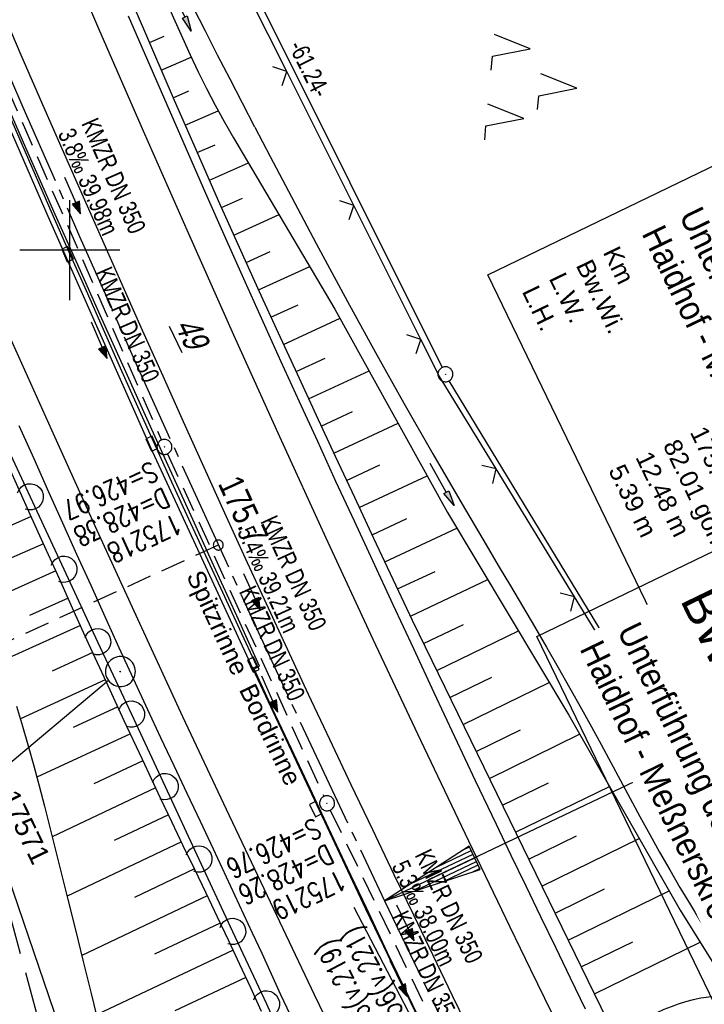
# Model space of a CAD drawing. Extents: x 508513 to 509174, y 450079 to 451036.
# Tile 38 of 51: x 508695 to 508764, y 450724 to 450823. Entities that reach past the tile are written whole.
import ezdxf
from ezdxf import colors
from ezdxf.entities.mleader import LeaderData, LeaderLine
from ezdxf.math import Vec2, Vec3

# ---------------------------------------------------------------- set-up
doc = ezdxf.new("R2010")
doc.units = 0
doc.header["$LTSCALE"] = 10
doc.header["$MEASUREMENT"] = 0
for name, pattern in [('ACAD_ISO16W100', [73, 15, -6.5, 15, -6.5, 15, -7, 1, -7]), ('ACHSE', [5.5, 4, -0.5, 0.5, -0.5]), ('AUSGEZOGEN', [0]), ('LT00', [0]), ('LT17', [0.15, 0.1, -0.05]), ('STRICHLINIE2', [0.375, 0.25, -0.125])]:
    doc.linetypes.add(name, pattern=pattern)
doc.layers.get('0').update_dxf_attribs({"linetype": 'LT00'})
for name, color, linetype in [('--EK_BW_TEXT_A', 20, 'LT00'), ('--EK_FBR', 250, 'LT00'), ('--EK_Halt-Pfeil', 4, 'LT00'), ('--EK_Haltung', 7, 'STRICHLINIE2'), ('--EK_Haltung-Text', 140, 'LT00'), ('--EK_Schacht-Text', 5, 'LT00'), ('--EK_ST-93-1', 30, 'LT17'), ('--EL_DFK_AB_L', 21, 'LT00'), ('--EL_DFK_AB_P', 7, 'LT00'), ('--EL_Halt-Pfeil', 4, 'LT00'), ('--EL_Haltung', 182, 'STRICHLINIE2'), ('--EL_Haltung-Text', 182, 'LT00'), ('-AX-093', 35, 'ACHSE'), ('-EL-93-1', 250, 'LT00'), ('-ST-93-1', 250, 'LT00'), ('ABSTAND', 8, 'LT00'), ('BAB-KABEL', 220, 'ACAD_ISO16W100'), ('BW_TEXT_A', 20, 'AUSGEZOGEN'), ('DFK_AB_FLNR', 7, 'Continuous'), ('DFK_AB_L', 21, 'LT00'), ('DFK_AB_P', 7, 'LT00'), ('DFK_NUTZUNG', 250, 'LT00'), ('FESTPKT_TEXT_A', 211, 'LT00'), ('PFEIL', 140, 'AUSGEZOGEN'), ('RINNE_TEXT', 11, 'Continuous'), ('V122_AFBR_BAB', 250, 'LT00'), ('V122_BOESCH', 250, 'LT00'), ('V122_BOSCHUNG', 250, 'LT00'), ('V122_GRABEN', 250, 'LT00'), ('V122_H_BORD', 8, 'LT00'), ('V122_KA_PRUF', 182, 'LT00'), ('V122_LAERM', 11, 'LT00'), ('V122_LD_MARK', 250, 'LT00'), ('V122_PKT_AU', 211, 'LT00'), ('V122_RASTER', 250, 'LT00'), ('V122_RAUHGE', 250, 'LT00'), ('V122_RINNE', 182, 'LT00'), ('V122_SINKK', 182, 'LT00'), ('V122_ZAUN', 40, 'LT00')]:
    doc.layers.add(name, color=color, linetype=linetype)
doc.styles.add('Arial', font='ARIAL.TTF')
doc.styles.add('Beschrift', font='ARIAL.TTF')
doc.styles.add('Haltungsbeschriftung', font='ARIAL.TTF', dxfattribs={"width": 0.75})
doc.styles.add('schachtbeschriftung', font='romans.shx', dxfattribs={"width": 0.75, "height": 2})
doc.styles.get("Standard").update_dxf_attribs({"font": 'ARIAL.TTF'})

# ---------------------------------------------------------------- blocks, each defined once
blk = doc.blocks.new('SYMB7221')
at = {"color": 0, "linetype": 'ByBlock'}
for p, q in [((0, 0.435), (-0.11, 0.065)), ((0.11, 0.065), (0, 0.435)), ((0.25, 0.065), (0.11, 0.065)), ((-0.35, -0.065), (-0.46, -0.435)), ((0.35, -0.065), (0.24, -0.435))]:
    blk.add_line(p, q, dxfattribs=at)
for points in [[(-0.1, -0.435), (-0.24, -0.435), (-0.35, -0.065)], [(0.6, -0.435), (0.46, -0.435), (0.35, -0.065)]]:
    blk.add_lwpolyline(points, dxfattribs=at)
blk = doc.blocks.new('SYMB0003')
at = {"color": 0, "linetype": 'ByBlock'}
for p, q in [((-0.015712, 0), (0.010166, 0.012015)), ((0, -0.021257), (-0.015712, 0)), ((0.010166, 0.012015), (0, -0.021257))]:
    blk.add_line(p, q, dxfattribs=at)
for points in [[(-0.031395, 0.499013), (-0.093691, 0.491144), (-0.154509, 0.475528), (-0.21289, 0.452414), (-0.267913, 0.422164), (-0.318712, 0.385257), (-0.364484, 0.342274), (-0.404509, 0.293893), (-0.438154, 0.240877), (-0.464888, 0.184062), (-0.484292, 0.124345), (-0.496058, 0.062667), (-0.5, 0)], [(0.5, 0), (0.496057, 0.062667), (0.484292, 0.124345), (0.464888, 0.184062), (0.438153, 0.240877), (0.404509, 0.293893), (0.364484, 0.342274), (0.318712, 0.385257), (0.267913, 0.422164), (0.21289, 0.452414), (0.154509, 0.475528), (0.093691, 0.491144), (0.031395, 0.499013), (-0.031395, 0.499013)], [(-0.5, 0), (-0.496058, -0.062667), (-0.484292, -0.124345), (-0.464888, -0.184062), (-0.438154, -0.240877), (-0.404509, -0.293893), (-0.364485, -0.342274), (-0.318712, -0.385257), (-0.267914, -0.422164), (-0.21289, -0.452414), (-0.154509, -0.475529), (-0.093691, -0.491144), (-0.031395, -0.499014), (0.031395, -0.499014)], [(0.031395, -0.499014), (0.093691, -0.491144), (0.154509, -0.475529), (0.21289, -0.452414), (0.267914, -0.422164), (0.318712, -0.385257), (0.364485, -0.342274), (0.404509, -0.293893), (0.438154, -0.240877), (0.464889, -0.184062), (0.484292, -0.124345), (0.496058, -0.062667), (0.5, 0)]]:
    blk.add_lwpolyline(points, dxfattribs=at)
blk = doc.blocks.new('SYMB18')
at = {"color": 0, "linetype": 'ByBlock'}
for p, q in [((1, 0.13), (0, 0)), ((0.923077, 0.12), (1, 0.12)), ((0.000669, 0), (1, 0)), ((0.307692, 0.04), (1, 0.04)), ((0.615385, 0.08), (1, 0.08)), ((0.307692, -0.04), (1, -0.04)), ((0.615385, -0.08), (1, -0.08)), ((0.923077, -0.12), (1, -0.12))]:
    blk.add_line(p, q, dxfattribs=at)
at = {"color": 0, "linetype": 'ByBlock', "flags": 128}
blk.add_lwpolyline([(0, 0), (1, -0.13), (1, 0.13)], dxfattribs=at)
blk = doc.blocks.new('SYMB2')
at = {"color": 0, "linetype": 'ByBlock', "flags": 128}
for points in [[(-0.031395, 0.499013), (-0.093691, 0.491144), (-0.154509, 0.475528), (-0.21289, 0.452414), (-0.267913, 0.422164), (-0.318712, 0.385257), (-0.364484, 0.342274), (-0.404509, 0.293893), (-0.438154, 0.240877), (-0.464888, 0.184062), (-0.484292, 0.124345), (-0.496058, 0.062667), (-0.5, 0)], [(-0.5, 0), (-0.496058, -0.062667), (-0.484292, -0.124345), (-0.464888, -0.184062), (-0.438154, -0.240877), (-0.404509, -0.293893), (-0.364485, -0.342274), (-0.318712, -0.385257), (-0.267914, -0.422164), (-0.21289, -0.452414), (-0.154509, -0.475529), (-0.093691, -0.491144), (-0.031395, -0.499014), (0.031395, -0.499014)], [(0.5, 0), (0.496057, 0.062667), (0.484292, 0.124345), (0.464888, 0.184062), (0.438153, 0.240877), (0.404509, 0.293893), (0.364484, 0.342274), (0.318712, 0.385257), (0.267913, 0.422164), (0.21289, 0.452414), (0.154509, 0.475528), (0.093691, 0.491144), (0.031395, 0.499013), (-0.031395, 0.499013)], [(0.031395, -0.499014), (0.093691, -0.491144), (0.154509, -0.475529), (0.21289, -0.452414), (0.267914, -0.422164), (0.318712, -0.385257), (0.364485, -0.342274), (0.404509, -0.293893), (0.438154, -0.240877), (0.464889, -0.184062), (0.484292, -0.124345), (0.496058, -0.062667), (0.5, 0)]]:
    blk.add_lwpolyline(points, dxfattribs=at)
blk = doc.blocks.new('SYMB0024')
at = {"color": 0, "linetype": 'ByBlock'}
for p, q in [((-0.5, 0.5), (0, 0)), ((0, 0), (0.5, 0.5))]:
    blk.add_line(p, q, dxfattribs=at)
blk = doc.blocks.new('SYMB7122')
at = {"color": 0, "linetype": 'ByBlock'}
for points in [[(-0.109975, -0.002365), (-0.106745, 0.026562), (-0.096041, 0.053629), (-0.078613, 0.076941), (-0.055681, 0.094866), (-0.028851, 0.106149), (0, 0.11)], [(0, 0.11), (0.028851, 0.106149), (0.055681, 0.094866), (0.078613, 0.076941), (0.096041, 0.053629), (0.106745, 0.026562), (0.109975, -0.002365)], [(-0.075234, -0.080249), (-0.093647, -0.057708), (-0.105504, -0.031126), (-0.109975, -0.002365)], [(0.109975, -0.002365), (0.105504, -0.031126), (0.093647, -0.057708), (0.075234, -0.080249)]]:
    blk.add_lwpolyline(points, dxfattribs=at)
blk = doc.blocks.new('Pfreil3')
at = {"layer": 'PFEIL'}
blk.add_hatch(color=256, dxfattribs=at).paths.add_polyline_path([(-1.549, 0.273), (-1.549, -0.273), (0, 0)])
for p, q in [((-1.549, 0), (-4.831, 0)), ((-1.549, -0.273), (-1.549, 0.273)), ((-1.549, 0.273), (0, 0)), ((0, 0), (-1.549, -0.273))]:
    blk.add_line(p, q, dxfattribs=at)
blk = doc.blocks.new('SYMB0652')
at = {"color": 0, "linetype": 'ByBlock'}
blk.add_lwpolyline([(-0.15, -0.075), (0.15, -0.075), (0.15, 0.075), (-0.15, 0.075), (-0.15, -0.075)], dxfattribs=at)
blk = doc.blocks.new('_None')
blk = doc.blocks.new('SYMB0070')
at = {"color": 0, "linetype": 'ByBlock'}
for p, q in [((-0.5, 0), (0.2, 0)), ((0.5, 0), (0.2, 0.1)), ((0.2, 0.1), (0.2, 0)), ((0.468, 0), (0.21, 0.086)), ((0.21, 0.086), (0.21, -0.086)), ((0.21, -0.086), (0.468, 0)), ((0.22, -0.072), (0.437, 0)), ((0.23, -0.058), (0.405, 0)), ((0.24, -0.045), (0.374, 0)), ((0.342, 0), (0.25, 0.031)), ((0.25, 0.031), (0.25, -0.031)), ((0.25, -0.031), (0.342, 0)), ((0.26, -0.017), (0.31, 0)), ((0.27, -0.003), (0.279, 0))]:
    blk.add_line(p, q, dxfattribs=at)
for points in [[(0.2, 0), (0.2, -0.1), (0.5, 0)], [(0.437, 0), (0.22, 0.072), (0.22, -0.072)], [(0.405, 0), (0.23, 0.058), (0.23, -0.058)], [(0.374, 0), (0.24, 0.045), (0.24, -0.045)], [(0.31, 0), (0.26, 0.017), (0.26, -0.017)], [(0.279, 0), (0.27, 0.003), (0.27, -0.003)]]:
    blk.add_lwpolyline(points, dxfattribs=at)

msp = doc.modelspace()

# ---------------------------------------------------------------- linework, layer by layer
at = {"layer": '--EK_FBR', "color": 2}
for points in [[(508740.255, 450721.315), (508738.307, 450725.351), (508736.361, 450729.387), (508734.418, 450733.425), (508732.478, 450737.465), (508730.321, 450741.972), (508728.171, 450746.483), (508726.03, 450750.998), (508723.9, 450755.517), (508721.781, 450760.043), (508719.677, 450764.575), (508717.583, 450769.124), (508715.502, 450773.679), (508713.434, 450778.239), (508711.375, 450782.805), (508709.326, 450787.374), (508707.283, 450791.946), (508704.832, 450797.451), (508702.391, 450802.961), (508699.959, 450808.475), (508697.539, 450813.994), (508695.132, 450819.518), (508692.857, 450824.775)], [(508718.284, 450758.137), (508729.606, 450734.042), (508740.331, 450711.752), (508749.343, 450693.535), (508756.273, 450679.64), (508762.562, 450667.217), (508769.527, 450653.615), (508781.039, 450631.395), (508792.396, 450609.794), (508804.236, 450587.424), (508815.966, 450565.428)]]:
    msp.add_lwpolyline(points, dxfattribs=at)
at = {"layer": '--EK_FBR'}
for points in [[(508751.617, 450724.025), (508750.127, 450727.101), (508748.637, 450730.178), (508747.148, 450733.254), (508745.662, 450736.333), (508744.18, 450739.412), (508742.703, 450742.495), (508740.615, 450746.881), (508738.539, 450751.273), (508736.473, 450755.669), (508734.416, 450760.07), (508732.366, 450764.474), (508730.321, 450768.88), (508728.478, 450772.862), (508726.638, 450776.845), (508724.804, 450780.831), (508722.978, 450784.82), (508721.159, 450788.813), (508719.349, 450792.81), (508717.55, 450796.812), (508715.578, 450801.235), (508713.619, 450805.663), (508711.671, 450810.096), (508709.734, 450814.534), (508707.805, 450818.976), (508705.883, 450823.421)], [(508722.069, 450723.397), (508721.124, 450725.455), (508720.181, 450727.513), (508719.239, 450729.571), (508718.293, 450731.628), (508716.995, 450734.428), (508715.689, 450737.224), (508714.376, 450740.017), (508713.061, 450742.808), (508711.744, 450745.598), (508710.429, 450748.389), (508709.118, 450751.181), (508707.814, 450753.977), (508706.377, 450757.082), (508704.95, 450760.191), (508703.53, 450763.304), (508702.117, 450766.42), (508700.708, 450769.539), (508699.303, 450772.659), (508697.899, 450775.779), (508696.41, 450779.09), (508694.922, 450782.401)]]:
    msp.add_lwpolyline(points, dxfattribs=at)
at = {"layer": '--EK_Haltung'}
for p, q in [((508693.73, 450816.235), (508709.167, 450780.986)), ((508709.779, 450779.616), (508725.433, 450745.303)), ((508726.071, 450743.945), (508741.928, 450711.069))]:
    msp.add_line(p, q, dxfattribs=at)
at = {"layer": '--EK_Schacht-Text', "flags": 128}
msp.add_lwpolyline([(508728.433, 450734.24), (508737.214, 450717.388), (508742.254, 450710.393)], dxfattribs=at)
at = {"layer": '--EK_ST-93-1', "ltscale": 2.5}
msp.add_line((508714.859, 450770.474), (508678.507, 450753.807), dxfattribs=at)
at = {"layer": '--EL_DFK_AB_L'}
for p, q in [((508710.605, 450841.708), (508737.256, 450788.241)), ((508679.093, 450780.269), (508699.728, 450719.908))]:
    msp.add_line(p, q, dxfattribs=at)
at = {"layer": '--EL_Haltung'}
for p, q in [((508693.73, 450816.235), (508709.167, 450780.986)), ((508709.779, 450779.616), (508725.433, 450745.303)), ((508726.071, 450743.945), (508741.928, 450711.069))]:
    msp.add_line(p, q, dxfattribs=at)
at = {"layer": '-AX-093', "ltscale": 0.2}
msp.add_lwpolyline([(508689.707, 450827.271), (508695.304, 450814.296), (508700.975, 450801.353), (508706.719, 450788.442), (508712.535, 450775.564), (508718.425, 450762.719), (508724.387, 450749.908), (508730.422, 450737.131), (508731.501, 450734.864), (508737.62, 450722.127), (508743.807, 450709.422), (508750.058, 450696.749), (508756.369, 450684.106), (508762.735, 450671.491), (508769.153, 450658.902), (508775.619, 450646.337), (508782.129, 450633.795), (508788.678, 450621.273), (508795.262, 450608.77), (508801.879, 450596.284), (508808.523, 450583.813), (508815.191, 450571.354)], dxfattribs=at)
at = {"layer": 'BAB-KABEL', "ltscale": 0.03, "flags": 128}
msp.add_lwpolyline([(508612.71, 450959.7), (508614.645, 450954.692), (508622.355, 450920.863), (508627.493, 450900.732), (508646.326, 450865.645), (508650.817, 450856.033), (508655.092, 450845.992), (508665.582, 450821.147), (508674.151, 450797.792), (508681.007, 450776.169), (508688.062, 450755.235), (508698.121, 450718.219), (508716.314, 450688.666), (508734.271, 450678.412), (508740.696, 450663.206), (508731.505, 450645.689), (508737.085, 450632.513), (508755.796, 450615.501), (508783.306, 450588.25), (508796.059, 450566.7), (508804.416, 450547.875), (508805.847, 450544.009), (508814.357, 450522.448), (508823.981, 450499.018), (508835.942, 450468.903), (508838.084, 450464.715), (508846.407, 450448.259), (508854.774, 450432.231), (508871.49, 450399.579), (508880.533, 450382.869), (508893.184, 450359.111), (508905.479, 450338.789), (508916.756, 450320.162), (508928.195, 450300.351), (508931.608, 450292.508), (508935.883, 450281.541), (508942.548, 450253.024), (508950.577, 450230.483), (508952.112, 450227.244), (508962.528, 450209.478), (508960.479, 450205.727), (508963.392, 450199.374), (508968.169, 450193.064), (508993.103, 450156.356), (508997.122, 450135.56), (509000.611, 450119.798)], dxfattribs=at)
at = {"layer": 'DFK_AB_L'}
for p, q in [((508710.605, 450841.708), (508737.256, 450788.241)), ((508778.221, 450720.61), (508737.979, 450786.928)), ((508679.093, 450780.269), (508699.728, 450719.908))]:
    msp.add_line(p, q, dxfattribs=at)
at = {"layer": 'V122_AFBR_BAB', "color": 0}
for points in [[(508740.255, 450721.315), (508738.307, 450725.351), (508736.361, 450729.387), (508734.418, 450733.425), (508732.478, 450737.465), (508730.321, 450741.972), (508728.171, 450746.483), (508726.03, 450750.998), (508723.9, 450755.517), (508721.781, 450760.043), (508719.677, 450764.575), (508717.583, 450769.124), (508715.502, 450773.679), (508713.434, 450778.239), (508711.375, 450782.805), (508709.326, 450787.374), (508707.283, 450791.946), (508704.832, 450797.451), (508702.391, 450802.961), (508699.959, 450808.475), (508697.539, 450813.994), (508695.132, 450819.518), (508692.857, 450824.775)], [(508718.284, 450758.137), (508729.606, 450734.042), (508740.331, 450711.752), (508749.343, 450693.535), (508756.273, 450679.64), (508762.562, 450667.217), (508769.527, 450653.615), (508781.039, 450631.395), (508792.396, 450609.794), (508804.236, 450587.424), (508815.966, 450565.428)]]:
    msp.add_lwpolyline(points, dxfattribs=at)
at = {"layer": 'V122_AFBR_BAB'}
for points in [[(508751.617, 450724.025), (508750.127, 450727.101), (508748.637, 450730.178), (508747.148, 450733.254), (508745.662, 450736.333), (508744.18, 450739.412), (508742.703, 450742.495), (508740.615, 450746.881), (508738.539, 450751.273), (508736.473, 450755.669), (508734.416, 450760.07), (508732.366, 450764.474), (508730.321, 450768.88), (508728.478, 450772.862), (508726.638, 450776.845), (508724.804, 450780.831), (508722.978, 450784.82), (508721.159, 450788.813), (508719.349, 450792.81), (508717.55, 450796.812), (508715.578, 450801.235), (508713.619, 450805.663), (508711.671, 450810.096), (508709.734, 450814.534), (508707.805, 450818.976), (508705.883, 450823.421)], [(508722.069, 450723.397), (508721.124, 450725.455), (508720.181, 450727.513), (508719.239, 450729.571), (508718.293, 450731.628), (508716.995, 450734.428), (508715.689, 450737.224), (508714.376, 450740.017), (508713.061, 450742.808), (508711.744, 450745.598), (508710.429, 450748.389), (508709.118, 450751.181), (508707.814, 450753.977), (508706.377, 450757.082), (508704.95, 450760.191), (508703.53, 450763.304), (508702.117, 450766.42), (508700.708, 450769.539), (508699.303, 450772.659), (508697.899, 450775.779), (508696.41, 450779.09), (508694.922, 450782.401)]]:
    msp.add_lwpolyline(points, dxfattribs=at)
at = {"layer": 'V122_BOESCH'}
for points in [[(508706.125, 450825.071), (508708.281, 450820.036), (508710.454, 450815.009), (508712.647, 450809.991), (508714.86, 450804.982), (508717.096, 450799.982), (508718.964, 450795.851), (508720.846, 450791.726), (508722.74, 450787.607), (508724.645, 450783.493), (508726.559, 450779.382), (508728.481, 450775.275), (508730.407, 450771.17), (508732.337, 450767.066), (508734.269, 450762.963), (508754.451, 450721.553)], [(508719.192, 450723.793), (508718.098, 450726.143), (508717.001, 450728.493), (508715.899, 450730.839), (508714.768, 450733.228), (508713.632, 450735.611), (508712.492, 450737.992), (508711.352, 450740.372), (508710.214, 450742.752), (508709.079, 450745.134), (508707.256, 450748.996), (508705.448, 450752.867), (508703.654, 450756.746), (508701.873, 450760.63), (508700.406, 450763.853), (508698.946, 450767.079), (508697.49, 450770.307), (508696.036, 450773.536), (508693.822, 450778.46)], [(508694.658, 450754.336), (508695.263, 450752.353), (508695.841, 450750.361), (508696.398, 450748.363), (508696.935, 450746.358), (508697.458, 450744.35), (508697.97, 450742.338), (508698.473, 450740.325), (508698.973, 450738.312), (508699.762, 450735.132), (508700.549, 450731.954), (508701.336, 450728.776), (508702.121, 450725.596), (508702.906, 450722.414)]]:
    msp.add_lwpolyline(points, dxfattribs=at)
at = {"layer": 'V122_BOSCHUNG'}
for p, q in [((508707.962, 450820.777), (508709.434, 450821.406)), ((508709.152, 450818.015), (508712.152, 450819.315)), ((508710.348, 450815.254), (508711.904, 450815.938)), ((508711.546, 450812.504), (508714.848, 450813.955)), ((508712.75, 450809.756), (508714.541, 450810.543)), ((508713.961, 450807.011), (508717.871, 450808.73)), ((508715.182, 450804.26), (508717.294, 450805.199)), ((508716.409, 450801.513), (508720.939, 450803.55)), ((508717.643, 450798.767), (508720.058, 450799.865)), ((508718.881, 450796.034), (508724.01, 450798.367)), ((508720.124, 450793.304), (508722.836, 450794.537)), ((508721.378, 450790.567), (508727.051, 450793.171)), ((508722.637, 450787.832), (508725.57, 450789.191)), ((508723.901, 450785.098), (508729.954, 450787.929)), ((508725.164, 450782.377), (508728.287, 450783.838)), ((508726.431, 450779.658), (508732.868, 450782.668)), ((508727.701, 450776.94), (508731.013, 450778.489)), ((508728.973, 450774.223), (508735.781, 450777.407)), ((508696.121, 450773.348), (508688.821, 450770.073)), ((508730.248, 450771.508), (508733.743, 450773.142)), ((508731.525, 450768.793), (508738.749, 450772.171)), ((508697.352, 450770.613), (508693.635, 450768.945)), ((508698.585, 450767.878), (508691.021, 450764.484)), ((508732.802, 450766.078), (508736.549, 450767.83)), ((508734.09, 450763.342), (508741.829, 450767.014)), ((508699.816, 450765.155), (508695.964, 450763.413)), ((508701.051, 450762.434), (508693.156, 450758.839)), ((508735.41, 450760.622), (508739.385, 450762.536)), ((508736.735, 450757.903), (508744.892, 450761.887)), ((508702.291, 450759.716), (508698.212, 450757.845)), ((508703.542, 450756.989), (508695.041, 450753.089)), ((508738.049, 450755.206), (508742.242, 450757.254)), ((508739.364, 450752.51), (508747.979, 450756.718)), ((508704.794, 450754.276), (508700.345, 450752.222)), ((508706.053, 450751.568), (508696.705, 450747.224)), ((508740.678, 450749.813), (508745.101, 450751.973)), ((508741.992, 450747.116), (508751.029, 450751.53)), ((508707.314, 450748.873), (508702.399, 450746.561)), ((508743.307, 450744.419), (508747.914, 450746.669)), ((508708.587, 450746.172), (508698.237, 450741.274)), ((508744.621, 450741.722), (508754.012, 450746.309)), ((508709.869, 450743.473), (508704.424, 450740.882)), ((508711.163, 450740.767), (508699.715, 450735.319)), ((508745.935, 450739.026), (508750.719, 450741.362)), ((508747.25, 450736.329), (508756.995, 450741.089)), ((508712.459, 450738.061), (508706.455, 450735.204)), ((508748.564, 450733.632), (508753.525, 450736.055)), ((508749.878, 450730.935), (508759.978, 450735.868)), ((508713.754, 450735.355), (508701.187, 450729.375)), ((508715.05, 450732.635), (508708.484, 450729.525)), ((508716.337, 450729.91), (508702.649, 450723.455)), ((508751.193, 450728.239), (508756.344, 450730.755)), ((508752.507, 450725.542), (508763.085, 450730.709)), ((508717.62, 450727.169), (508710.497, 450723.84))]:
    msp.add_line(p, q, dxfattribs=at)
at = {"layer": 'V122_GRABEN'}
for points in [[(508709.743, 450824.683), (508710.494, 450822.96), (508711.261, 450821.246), (508712.046, 450819.541), (508712.854, 450817.848), (508713.688, 450816.168), (508714.553, 450814.505), (508715.451, 450812.86), (508716.387, 450811.235), (508726.534, 450794.105), (508737.815, 450773.735), (508749.942, 450753.432), (508761.086, 450733.928), (508766.382, 450725.4)], [(508718.519, 450812.295), (508717.273, 450814.696), (508716.03, 450817.099), (508714.792, 450819.504), (508713.562, 450821.913), (508712.344, 450824.328)], [(508718.519, 450812.295), (508720.05, 450809.384), (508721.583, 450806.474), (508723.121, 450803.566), (508724.665, 450800.662), (508726.219, 450797.763), (508727.784, 450794.87), (508730.59, 450789.76), (508733.438, 450784.674), (508736.328, 450779.61), (508739.259, 450774.571), (508740.463, 450772.527), (508741.672, 450770.485), (508742.883, 450768.444), (508744.093, 450766.403), (508745.301, 450764.361), (508746.504, 450762.316), (508747.699, 450760.266), (508748.884, 450758.211), (508750.057, 450756.148), (508751.216, 450754.077), (508752.201, 450752.288), (508753.176, 450750.493), (508754.146, 450748.695), (508755.113, 450746.896), (508756.082, 450745.098), (508757.056, 450743.302), (508758.038, 450741.512), (508759.032, 450739.729), (508760.04, 450737.954), (508761.068, 450736.191), (508762.117, 450734.441), (508763.074, 450732.891), (508764.049, 450731.351)]]:
    msp.add_lwpolyline(points, dxfattribs=at)
at = {"layer": 'V122_H_BORD'}
msp.add_line((508718.432, 450758.07), (508718.997, 450758.363), dxfattribs=at)
for points in [[(508718.997, 450758.363), (508716.707, 450763.377), (508714.419, 450768.391), (508712.133, 450773.407), (508709.851, 450778.424), (508707.574, 450783.444), (508705.303, 450788.466), (508703.04, 450793.492), (508700.787, 450798.522), (508698.543, 450803.557), (508695.589, 450810.234), (508692.656, 450816.919), (508689.746, 450823.615)], [(508749.422, 450693.614), (508747.619, 450697.244), (508745.817, 450700.874), (508744.019, 450704.507), (508742.227, 450708.142), (508740.441, 450711.78), (508738.265, 450716.242), (508736.102, 450720.71), (508733.949, 450725.184), (508731.808, 450729.663), (508729.676, 450734.146), (508727.791, 450738.128), (508725.913, 450742.113), (508724.038, 450746.101), (508722.168, 450750.09), (508720.299, 450754.079), (508718.432, 450758.07)]]:
    msp.add_lwpolyline(points, dxfattribs=at)
at = {"layer": 'V122_LAERM'}
for p, q in [((508692.642, 450782.554), (508696.02, 450775.302)), ((508696.02, 450775.302), (508699.398, 450768.05)), ((508699.398, 450768.05), (508702.776, 450760.798)), ((508702.776, 450760.798), (508706.154, 450753.547)), ((508706.154, 450753.547), (508709.532, 450746.295)), ((508709.532, 450746.295), (508712.91, 450739.043)), ((508712.91, 450739.043), (508716.288, 450731.791)), ((508716.288, 450731.791), (508719.666, 450724.539)), ((508719.666, 450724.539), (508723.044, 450717.287))]:
    msp.add_line(p, q, dxfattribs=at)
at = {"layer": 'V122_LD_MARK'}
for points in [[(508697.674, 450834.325), (508702.874, 450822.2), (508707.329, 450811.956), (508711.832, 450801.733), (508716.383, 450791.531), (508720.983, 450781.352), (508725.634, 450771.196), (508730.334, 450761.063), (508735.086, 450750.954), (508739.889, 450740.87), (508741.958, 450736.566), (508744.036, 450732.266), (508746.121, 450727.969), (508748.211, 450723.674)], [(508728.957, 450716.2), (508724.494, 450725.447), (508720.066, 450734.711), (508715.675, 450743.993), (508711.32, 450753.292), (508707.004, 450762.608), (508702.725, 450771.942), (508698.486, 450781.294), (508694.287, 450790.664), (508690.129, 450800.052), (508685.869, 450809.787), (508681.653, 450819.541), (508677.48, 450829.313)]]:
    msp.add_lwpolyline(points, dxfattribs=at)
at = {"layer": 'V122_RASTER'}
for p, q in [((508699.999, 450795), (508699.999, 450805)), ((508704.998, 450800), (508694.998, 450800))]:
    msp.add_line(p, q, dxfattribs=at)
at = {"layer": 'V122_RAUHGE'}
msp.add_lwpolyline([(508766.382, 450725.4), (508765.572, 450725.351), (508764.763, 450725.292), (508763.959, 450725.212), (508763.162, 450725.1), (508762.375, 450724.945), (508761.636, 450724.752), (508760.906, 450724.519), (508760.185, 450724.253), (508759.471, 450723.964), (508758.762, 450723.658), (508758.058, 450723.344), (508757.288, 450722.996), (508756.52, 450722.649)], dxfattribs=at)
at = {"layer": 'V122_RINNE'}
msp.add_line((508718.284, 450758.137), (508718.706, 450758.347), dxfattribs=at)
for points in [[(508631.865, 450968.968), (508640.647, 450944.816), (508649.59, 450921.026), (508658.888, 450897.013), (508668.263, 450873.439), (508677.707, 450850.3), (508687.792, 450826.392), (508697.794, 450803.407), (508708.065, 450780.24), (508718.284, 450758.137)], [(508718.706, 450758.347), (508717, 450762.027), (508715.297, 450765.709), (508713.597, 450769.392), (508711.903, 450773.078), (508710.217, 450776.767), (508708.541, 450780.461), (508706.804, 450784.321), (508705.077, 450788.187), (508703.36, 450792.056), (508701.65, 450795.929), (508699.945, 450799.804), (508698.243, 450803.68), (508696.565, 450807.507), (508694.89, 450811.335), (508693.219, 450815.165), (508691.552, 450818.996), (508689.891, 450822.831), (508688.237, 450826.668)]]:
    msp.add_lwpolyline(points, dxfattribs=at)
at = {"layer": 'V122_ZAUN'}
for p, q in [((508721.713, 450817.878), (508714.997, 450831.29)), ((508728.429, 450804.465), (508721.713, 450817.878)), ((508735.146, 450791.053), (508728.429, 450804.465)), ((508750.508, 450765.3), (508742.673, 450778.091)), ((508758.343, 450752.509), (508750.508, 450765.3)), ((508766.178, 450739.718), (508758.343, 450752.509))]:
    msp.add_line(p, q, dxfattribs=at)
msp.add_lwpolyline([(508742.673, 450778.091), (508736.996, 450787.358), (508735.146, 450791.053)], dxfattribs=at)

# ---------------------------------------------------------------- block references
at = {"layer": '--EK_Halt-Pfeil', "yscale": 4, "zscale": 4}
for p, xscale, rotation in [((508700.273, 450805.479), 3.999999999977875, 293.6493100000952), ((508718.224, 450765.794), 3.999999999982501, 294.5246699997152), ((508733.579, 450732.643), 4.000000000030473, 295.7488399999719)]:
    msp.add_blockref('SYMB0070', p, dxfattribs=dict(at, xscale=xscale, rotation=rotation))
at = {"layer": '--EL_DFK_AB_P', "xscale": 1.500000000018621, "yscale": 1.5, "zscale": 1.5, "rotation": 264.7377099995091}
msp.add_blockref('SYMB0003', (508737.59, 450787.569), dxfattribs=at)
at = {"layer": '--EL_Halt-Pfeil', "yscale": 4, "zscale": 4}
for p, xscale, rotation in [((508702.926, 450790.98), 3.999999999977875, 293.6493100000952), ((508719.996, 450755.557), 3.9999999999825, 294.5246699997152), ((508732.904, 450727.084), 4.000000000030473, 295.7488399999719)]:
    msp.add_blockref('SYMB0070', p, dxfattribs=dict(at, xscale=xscale, rotation=rotation))
at = {"layer": '-EL-93-1', "xscale": 9.999999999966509, "yscale": 10, "zscale": 10, "rotation": 25.50051499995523}
msp.add_blockref('SYMB18', (508731.501, 450734.864), dxfattribs=at)
at = {"layer": '-ST-93-1', "rotation": 274.1956499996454}
msp.add_blockref('SYMB2', (508714.859, 450770.474), dxfattribs=at)
at = {"layer": 'DFK_AB_P', "xscale": 1.500000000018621, "yscale": 1.5, "zscale": 1.5, "rotation": 264.7377099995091}
msp.add_blockref('SYMB0003', (508737.59, 450787.569), dxfattribs=at)
at = {"layer": 'DFK_NUTZUNG', "xscale": 10.00000000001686, "yscale": 10, "zscale": 10, "rotation": 264.7377100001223}
msp.add_blockref('SYMB7221', (508746.405, 450816.616), dxfattribs=at)
at = {"layer": 'PFEIL'}
for p, rotation in [((508712.154, 450821.932), 294.6349119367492), ((508738.452, 450774.429), 299.7575039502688)]:
    msp.add_blockref('Pfreil3', p, dxfattribs=dict(at, rotation=rotation))
at = {"layer": 'V122_KA_PRUF', "xscale": 1.5, "yscale": 1.5, "zscale": 1.5, "rotation": 295.821}
for p in [(508709.468, 450780.299), (508725.745, 450744.622)]:
    msp.add_blockref('SYMB0003', p, dxfattribs=at)
at = {"layer": 'V122_LAERM', "xscale": 12, "yscale": 12, "zscale": 12, "rotation": 294.97467}
for p in [(508696.02, 450775.302), (508699.398, 450768.05), (508702.776, 450760.798), (508706.154, 450753.547), (508709.532, 450746.295), (508712.91, 450739.043), (508716.288, 450731.791), (508719.666, 450724.539)]:
    msp.add_blockref('SYMB7122', p, dxfattribs=at)
at = {"layer": 'V122_PKT_AU', "xscale": 3, "yscale": 3, "zscale": 3, "rotation": 295.821}
msp.add_blockref('SYMB0003', (508705.061, 450757.808), dxfattribs=at)
at = {"layer": 'V122_SINKK', "zscale": 4.5}
for p, xscale, yscale, rotation in [((508699.769, 450799.593), 4.500000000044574, 4.500000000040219, 113.3991500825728), ((508708.189, 450780.615), 4.499999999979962, 4.499999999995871, 114.0222029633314), ((508718.363, 450758.49), 4.5, 4.5, 295.821), ((508724.58, 450744.037), 4.5, 4.5, 295.821)]:
    msp.add_blockref('SYMB0652', p, dxfattribs=dict(at, xscale=xscale, yscale=yscale, rotation=rotation))
at = {"layer": 'V122_ZAUN', "xscale": 2.1, "yscale": 2.1, "zscale": 2.1}
for p, rotation in [((508721.713, 450817.878), 116.60089), ((508728.429, 450804.465), 116.60089), ((508735.146, 450791.053), 116.60089), ((508742.673, 450778.091), 121.48843), ((508750.508, 450765.3), 121.48843), ((508758.343, 450752.509), 121.48843)]:
    msp.add_blockref('SYMB0024', p, dxfattribs=dict(at, rotation=rotation))

# ---------------------------------------------------------------- texts
at = {"layer": '--EK_Haltung-Text', "style": 'Haltungsbeschriftung', "width": 0.75}
for s, rotation, p in [('KMZR DN 350', -66.35068, (508701.108, 450812.69)), ('3.8‰ 39.98m', -66.35068, (508698.763, 450811.663)), ('KMZR DN 350', -65.47533, (508719.044, 450772.873)), ('5.4‰ 39.21m', -65.47533, (508716.716, 450771.81)), ('KMZR DN 350', -64.25116, (508734.481, 450739.444)), ('5.3‰ 38.00m', -64.25116, (508732.175, 450738.333))]:
    msp.add_text(s, height=1.8, rotation=rotation, dxfattribs=at).set_placement(p)
at = {"layer": '--EK_Schacht-Text', "style": 'schachtbeschriftung', "width": 0.75}
for s, rotation, p in [('S=426.97', -155.47534, (508708.187, 450778.893)), ('D=428.38', -155.47534, (508709.383, 450776.272)), ('175218', -155.47534, (508710.578, 450773.651)), ('S=426.76', -154.25116, (508724.494, 450743.185)), ('D=428.26', -154.25116, (508725.746, 450740.591)), ('175219', -154.25116, (508726.997, 450737.997)), ('Z=426.56(v.221)', -242.58485, (508736.839, 450717.125)), ('Z=426.56(v.219)', -242.58485, (508734.282, 450715.799))]:
    msp.add_text(s, height=2, rotation=rotation, dxfattribs=at).set_placement(p)
at = {"layer": '--EL_Haltung-Text', "style": 'Haltungsbeschriftung', "width": 0.75}
for rotation, p in [(-66.35068, (508702.486, 450797.79)), (-65.47533, (508716.894, 450765.838)), (-64.25116, (508732.169, 450733.283))]:
    msp.add_text('KMZR DN 350', height=1.8, rotation=rotation, dxfattribs=at).set_placement(p)
at = {"layer": '-ST-93-1', "style": 'Beschrift', "width": 0.8}
msp.add_text('  175.7', height=2.5, rotation=-65.40121, dxfattribs=at).set_placement((508714.14, 450778.049))
at = {"layer": 'ABSTAND', "width": 0.75}
for s, rotation, p in [('-61.24-', -63.50565, (508721.845, 450820.436)), ('-79.07-', -58.75052, (508755.157, 450759.878))]:
    msp.add_text(s, height=1.8, rotation=rotation, dxfattribs=at).set_placement(p)
at = {"layer": 'DFK_AB_FLNR', "oblique": 13.754, "width": 0.75}
msp.add_text('%%U49', height=2.5, rotation=295.821, dxfattribs=at).set_placement((508710.442, 450792.486))
at = {"layer": 'RINNE_TEXT', "char_height": 1.8, "attachment_point": 1, "style": 'Arial'}
for s, insert, rotation in [('Spitzrinne', (508713.265, 450768.148), 294.821), ('Bordrinne', (508718.517, 450756.794), 295.821)]:
    msp.add_mtext(s, dxfattribs=dict(at, insert=insert, rotation=rotation))

# ---------------------------------------------------------------- leaders
at = {"layer": 'FESTPKT_TEXT_A'}
ml = msp.add_multileader_mtext('Standard', dxfattribs=at)
ml.set_content('{\\H0.09x;\\P\\H11.111x; 17571 \\~\\P\\H0.09x;   }', color=256)
ml.set_leader_properties(color=256, linetype='ByLayer', lineweight=-1)
ml.set_arrow_properties(name='NONE')
ml.build(insert=Vec2(0, 0))
ml.multileader.update_dxf_attribs({"has_text_frame": 1, "text_left_attachment_type": 2, "text_right_attachment_type": 2, "dogleg_length": 1, "arrow_head_size": 0.18})
ctx = ml.context
ctx.base_point, ctx.char_height, ctx.arrow_head_size, ctx.landing_gap_size, ctx.plane_origin, ctx.plane_x_axis, ctx.plane_y_axis = Vec3(508693.024, 450746.556), 2, 0.18, 0.3, Vec3(508726.401, 450802.132), Vec3(0.435561, -0.900159), Vec3(0.900159, 0.435561)
ctx.left_attachment, ctx.right_attachment = 2, 2
notes = []
notes.append((ctx, [(0, (1, 1, 0), (508692.589, 450747.456), (0.435561, -0.900159), 1, [(0, [(508703.857, 450756.913)], 0, [])])]))
ctx.mtext.insert, ctx.mtext.text_direction, ctx.mtext.rotation, ctx.mtext.line_spacing_factor, ctx.mtext.flow_direction = Vec3(508694.575, 450746.972), Vec3(0.435561, -0.900159), 5.16305, 0.7, 5
for ctx, leaders in notes:
    for number, flags, end, landing, length, lines in leaders:
        leader = LeaderData()
        leader.index, (leader.has_last_leader_line, leader.has_dogleg_vector, leader.attachment_direction) = number, flags
        leader.last_leader_point, leader.dogleg_vector, leader.dogleg_length = Vec3(end), Vec3(landing), length
        for number, points, colour, breaks in lines:
            line = LeaderLine()
            line.index, line.vertices, line.color, line.breaks = number, Vec3.list(points), colors.encode_raw_color(colour), breaks
            leader.lines.append(line)
        ctx.leaders.append(leader)

# ---------------------------------------------------------------- next in the draw order: texts
at = {"layer": 'BW_TEXT_A', "insert": (508775.652, 450810.598), "char_height": 2, "width": 37.55462, "attachment_point": 1, "rotation": 295.821, "style": 'Beschrift', "bg_fill": 3, "box_fill_scale": 1.5, "bg_fill_color": 256, "bg_fill_transparency": 0}
msp.add_mtext('\\pt20;{\\Funir_o|c0;\\H1.75x;6838715\\fArial|b0|i0|c238|p34;\\H0.5714x;\\P\\ptz;\\H1.75x;BW N_93_B1\\fArial|b0|i0|c0|p34;75b\\fArial|b0|i0|c238|p34;\\W0.8;\\P\\H0.3714x;\\W1;\\P\\fArial|b0|i0|c0|p34;\\H1.924x;\\W0.9;Unterführung der SAD 8 Haidhof - Meßnerskreith\\fArial|b0|i0|c238|p34;\\P\\H0.1999x;\\W1;\\P\\pt8,20;\\H3.602x;K\\fArial|b0|i0|c0|p34;m^I^I\\fArial|b0|i0|c238|p34;1\\fArial|b0|i0|c0|p34;75.791\\fArial|b0|i0|c238|p34;\\PBw.Wi\\fArial|b0|i0|c0|p34;.^I^I82.01\\fArial|b0|i0|c238|p34; gon\\PL.W.^I\\fArial|b0|i0|c0|p34;                 12.48 \\fArial|b0|i0|c238|p34;m\\P\\fArial|b0|i0|c0|p34;L.H.^I                 5.39 m}', dxfattribs=at)

# ---------------------------------------------------------------- next in the draw order: linework, layer by layer
at = {"layer": '--EL_DFK_AB_L'}
msp.add_line((508778.221, 450720.61), (508737.979, 450786.928), dxfattribs=at)
at = {"layer": '-EL-93-1'}
msp.add_line((508736.014, 450737.017), (508785.656, 450760.695), dxfattribs=at)
at = {"layer": 'BW_TEXT_A'}
msp.add_lwpolyline([(508776.966, 450814.512), (508795.724, 450775.746), (508760.586, 450758.743), (508741.828, 450797.51)], close=True, dxfattribs=at)

# ---------------------------------------------------------------- next in the draw order: texts
at = {"layer": '--EK_BW_TEXT_A', "insert": (508764.199, 450766.491), "char_height": 2, "width": 37.55462, "attachment_point": 1, "rotation": 295.821, "style": 'Beschrift', "bg_fill": 3, "box_fill_scale": 1.5, "bg_fill_color": 256, "bg_fill_transparency": 0}
msp.add_mtext('{\\fArial|b0|i0|c238|p34;\\H1.7499x;BW N_93_B1\\fArial|b0|i0|c0|p34;75b\\fArial|b0|i0|c238|p34;\\W0.8;\\P\\H0.3714x;\\W1;\\P\\fArial|b0|i0|c0|p34;\\H1.924x;\\W0.9;Unterführung der SAD 8 Haidhof - Meßnerskreith}', dxfattribs=at)

# ---------------------------------------------------------------- next in the draw order: linework, layer by layer
at = {"layer": '--EK_BW_TEXT_A'}
msp.add_lwpolyline([(508765.513, 450770.405), (508784.271, 450731.639), (508765.493, 450722.553), (508746.735, 450761.319)], close=True, dxfattribs=at)

doc.saveas('drawing.dxf')
